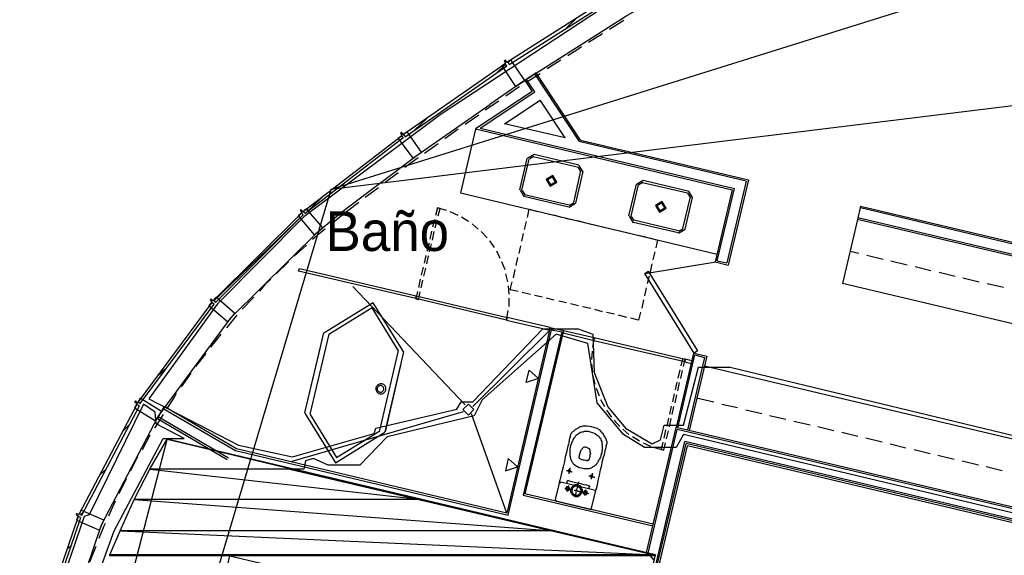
# Model space of a CAD drawing. Header units: feet. Extents: x -79 to 198, y -22 to 181.
# Tile 155 of 256: x 27 to 57, y 130 to 146. Entities that reach past the tile are written whole.
import ezdxf
from ezdxf.enums import TextEntityAlignment as Align

# ---------------------------------------------------------------- set-up
doc = ezdxf.new("R2010")
doc.units = ezdxf.units.FT
for name, color, linetype in [('A-AREA-COMUN', 252, 'CONTINUOUS'), ('A-AREA-UNIDAD', 30, 'CONTINUOUS'), ('A-LINEA', 7, 'CONTINUOUS'), ('A-LINEA-FINA', 9, 'CONTINUOUS'), ('A-MURO-CONCRETO', 8, 'CONTINUOUS'), ('A-NOMBRE-ESPACIO', 2, 'CONTINUOUS')]:
    doc.layers.add(name, color=color, linetype=linetype)

msp = doc.modelspace()

# ---------------------------------------------------------------- linework, layer by layer
at = {"layer": 'A-AREA-COMUN'}
msp.add_lwpolyline([(61.472, 130.4533), (47.392, 133.8133), (47.168, 133.4222), (46.208, 133.4222), (45.568, 133.8133), (44.768, 134.7733), (44.48, 136.5689), (43.52, 136.8533), (41.28, 134.8622), (41.04, 134.3822), (38.4, 133.7422), (37.568, 132.8889), (36.608, 132.8889), (36.16, 133.0844), (35.92, 133.0133), (35.872, 132.7644), (35.44, 132.7644), (46.32, 130.2044), (46.48, 130.0089)], dxfattribs=at)
at = {"layer": 'A-AREA-UNIDAD'}
for points in [[(45.28, 146.9689), (40, 143.5022), (35.872, 140.4089), (33.248, 137.7778), (31.168, 134.8978), (33.888, 133.4933), (35.52, 133.1378), (38, 133.8489), (38.048, 134.0089), (40.512, 134.5778), (40.64, 134.8089), (40.992, 134.8089), (43.12, 137.0133), (44.192, 137.0133), (44.64, 136.8533), (44.672, 135.6978), (45.088, 134.6489), (45.632, 134.0089), (46.432, 133.5289), (46.688, 133.6533), (46.8, 134.0978), (47.392, 134.0978), (47.84, 135.8578), (48.8, 135.8578), (61.632, 132.7644)], [(58.16, 109.6178), (42.8, 113.2089), (42.752, 114.3644), (43.392, 117.0844), (42.32, 117.1378), (28.288, 120.4444), (28.32, 124.0889), (29.2, 128.3733), (30.112, 130.8978), (31.6, 133.6889), (32.24, 133.6889), (31.392, 134.1333), (31.36, 134.4889), (31.008, 134.7378), (29.36, 131.3778), (29.2, 131.3244), (27.92, 127.5733), (27.28, 123.8578), (27.248, 119.8933), (27.792, 116.0533), (28.88, 112.5689), (29.84, 108.3733), (30.112, 105.2089)]]:
    msp.add_lwpolyline(points, dxfattribs=at)
at = {"layer": 'A-LINEA'}
for p, q in [((96.7676, 160.0506), (36.6895, 141.2395)), ((128.4377, 152.4797), (36.6895, 141.2395)), ((43.8267, 146.1378), (44.1333, 146.4311)), ((45.5733, 146.3644), (45.1467, 146.0978)), ((44.9333, 145.9644), (44.5067, 145.6978)), ((41.7333, 144.7911), (42, 145.0444)), ((42.0533, 145.0978), (42.1067, 145.1378)), ((43.6667, 145.1644), (43.2533, 144.8978)), ((43.04, 144.7511), (42.6133, 144.4844)), ((42.88, 144.2044), (42.6133, 144.5911)), ((42.8667, 144.7511), (44.2267, 142.6978)), ((44.2667, 142.7378), (42.92, 144.7778)), ((42.56, 144.5511), (41.5067, 143.8178)), ((41.2133, 143.0978), (42.88, 144.2044)), ((41.7867, 143.9244), (41.3733, 143.6444)), ((41.96, 143.2311), (43.04, 143.9511)), ((43.8, 142.8044), (43.04, 143.9511)), ((39.2133, 143.0311), (39.6133, 143.4044)), ((41.1733, 143.4978), (40.76, 143.2178)), ((41.2133, 143.0978), (48.9333, 141.2711)), ((43.8, 142.8044), (41.96, 143.2311)), ((40.5467, 143.0711), (40.1467, 142.7778)), ((41.08, 143.0711), (40.6267, 141.1378)), ((41.08, 143.0844), (48.8667, 141.2311)), ((39.9467, 142.6311), (39.5333, 142.3378)), ((49.2933, 141.4978), (44.2267, 142.6978)), ((44.2667, 142.7378), (49.36, 141.5378)), ((39.3333, 142.2044), (38.9333, 141.9111)), ((42.8584, 142.3066), (42.6578, 142.1828)), ((42.843, 142.2418), (42.7227, 142.1675)), ((42.8267, 142.2444), (44.2, 141.9244)), ((42.8533, 142.3111), (44.2133, 141.9911)), ((42.4267, 141.2311), (42.64, 142.1778)), ((42.48, 141.2178), (42.7067, 142.1644)), ((44.2773, 141.7881), (44.203, 141.9084)), ((44.3422, 141.7727), (44.2184, 141.9733)), ((38.7333, 141.7511), (38.3333, 141.4578)), ((44.2667, 141.8044), (44.0533, 140.8444)), ((44.3333, 141.7911), (44.1067, 140.8311)), ((38.1333, 141.2978), (37.7333, 141.0044)), ((45.7333, 140.4444), (45.96, 141.4044)), ((45.8, 140.4311), (46.0267, 141.3911)), ((46.165, 141.52), (45.9645, 141.3961)), ((46.1497, 141.4551), (46.0294, 141.3808)), ((46.1467, 141.4578), (47.5067, 141.1378)), ((46.16, 141.5244), (47.52, 141.2044)), ((49.2933, 141.4978), (48.7067, 139.0178)), ((49.36, 141.5378), (48.7467, 138.9511)), ((36.6881, 141.2357), (28.3665, 113.3809)), ((36.6881, 141.2357), (28.3665, 113.3809)), ((40.6267, 141.1378), (48.4133, 139.2844)), ((42.4311, 141.2228), (42.555, 141.0223)), ((42.496, 141.2075), (42.5703, 141.0871)), ((43.9067, 140.7111), (42.5467, 141.0311)), ((43.92, 140.7644), (42.56, 141.0844)), ((47.5867, 141.0178), (47.36, 140.0578)), ((47.6533, 141.0044), (47.4267, 140.0444)), ((47.5973, 141.0148), (47.523, 141.1351)), ((47.6622, 140.9994), (47.5384, 141.2)), ((48.8667, 141.2311), (48.3467, 139.0444)), ((48.4133, 139.0844), (48.9333, 141.2711)), ((37.5333, 140.8444), (37.2, 140.5911)), ((43.915, 140.7023), (44.1155, 140.8261)), ((43.9303, 140.7671), (44.0506, 140.8414)), ((52.76, 140.7378), (52.6667, 140.3378)), ((52.76, 140.7378), (63.6667, 138.1511)), ((36.32, 139.9911), (37.1467, 140.6578)), ((37.2, 140.5911), (36.7067, 140.2044)), ((39.92, 140.6844), (39.8667, 140.4578)), ((40.2, 140.6044), (39.92, 140.6844)), ((40.5467, 140.4578), (40.3067, 140.5644)), ((40.8667, 140.2711), (40.6533, 140.4044)), ((43.08, 140.5511), (43.32, 140.4978)), ((43.44, 140.4711), (43.68, 140.4044)), ((45.7378, 140.4361), (45.8616, 140.2356)), ((45.8027, 140.4208), (45.877, 140.3005)), ((63.6, 138.1111), (52.76, 140.6844)), ((39.84, 140.3378), (39.7733, 140.0978)), ((39.8533, 140.0844), (39.92, 140.3244)), ((41.16, 140.0444), (40.9733, 140.2044)), ((42.56, 140.0311), (42.6267, 140.2711)), ((43.8, 140.3778), (44.0533, 140.3244)), ((44.1733, 140.2978), (44.4133, 140.2311)), ((44.5333, 140.2044), (44.7733, 140.1511)), ((44.8933, 140.1244), (45.1467, 140.0578)), ((47.2267, 139.9244), (45.8667, 140.2444)), ((47.24, 139.9911), (45.88, 140.3111)), ((52.6667, 140.3378), (52.2133, 138.3911)), ((62.9333, 137.9111), (52.6667, 140.3378)), ((62.9333, 137.9111), (52.6667, 140.3378)), ((52.68, 140.3911), (63, 137.9511)), ((39.7467, 139.9778), (39.6933, 139.7378)), ((39.7733, 139.7111), (39.8267, 139.9644)), ((41.4267, 139.7778), (41.2533, 139.9644)), ((42.48, 139.6711), (42.5333, 139.9111)), ((45.2667, 140.0311), (45.5067, 139.9778)), ((45.6267, 139.9511), (45.8667, 139.8844)), ((46, 139.8578), (46.24, 139.8044)), ((47.235, 139.9156), (47.4355, 140.0394)), ((47.2503, 139.9805), (47.3706, 140.0548)), ((35.9467, 139.5511), (35.5733, 139.2178)), ((39.6667, 139.6178), (39.6, 139.3644)), ((39.68, 139.3511), (39.7467, 139.5911)), ((41.6533, 139.4844), (41.5067, 139.6844)), ((42.4, 139.2978), (42.4533, 139.5378)), ((39.5733, 139.2444), (39.52, 139.0044)), ((39.6, 138.9911), (39.6533, 139.2311)), ((41.8267, 139.1511), (41.72, 139.3778)), ((46.52, 139.3511), (46.4533, 139.1111)), ((52.7067, 139.2978), (52.44, 139.3644)), ((53.44, 139.1244), (52.9467, 139.2444)), ((35.4, 139.0444), (35.04, 138.6978)), ((41.9733, 138.8044), (41.88, 139.0444)), ((42.3067, 138.9378), (42.36, 139.1778)), ((48.3656, 139.035), (46.2249, 138.6887)), ((46.4267, 138.9911), (46.3733, 138.7378)), ((48.3467, 139.0444), (48.7467, 138.9511)), ((48.4133, 139.0844), (48.7067, 139.0178)), ((54.1733, 138.9511), (53.68, 139.0711)), ((39.4933, 138.8844), (39.4267, 138.6444)), ((39.5067, 138.6178), (39.5733, 138.8578)), ((42.0533, 138.4444), (42, 138.6844)), ((42.2267, 138.5644), (42.28, 138.8178)), ((46.3467, 138.6178), (46.28, 138.3778)), ((54.8933, 138.7778), (54.4133, 138.8978)), ((55.6267, 138.6044), (55.1467, 138.7244)), ((39.4, 138.5244), (39.3467, 138.2711)), ((39.4267, 138.2578), (39.48, 138.4978)), ((42.0933, 138.0711), (42.08, 138.3244)), ((62.48, 135.9644), (52.2133, 138.3911)), ((56.36, 138.4311), (55.8667, 138.5511)), ((57.0933, 138.2711), (56.6, 138.3778)), ((40.76, 134.7111), (37.36, 138.2978)), ((42.7467, 138.0578), (42.4933, 138.1244)), ((43.1067, 137.9778), (42.8667, 138.0311)), ((46.2533, 138.2578), (46.2, 138.0178)), ((33.04, 137.7644), (33.08, 137.8044)), ((34.3467, 137.9778), (34, 137.6178)), ((39.2267, 137.9778), (39.2267, 137.9778)), ((39.2267, 137.9778), (39.2267, 137.9778)), ((42.0933, 137.6978), (42.0933, 137.9511)), ((43.4667, 137.8844), (43.2267, 137.9511)), ((43.84, 137.8044), (43.6, 137.8578)), ((44.2, 137.7111), (43.96, 137.7778)), ((46.1733, 137.8978), (46.12, 137.6444)), ((33.84, 137.4311), (33.52, 137.0444)), ((42.0133, 137.2844), (42.0667, 137.5778)), ((44.5733, 137.6311), (44.32, 137.6844)), ((44.9333, 137.5378), (44.6933, 137.6044)), ((45.2933, 137.4578), (45.0533, 137.5111)), ((45.6667, 137.3644), (45.4133, 137.4311)), ((46.08, 137.5244), (46.0267, 137.2844)), ((41.9867, 137.3378), (41.9867, 137.3378)), ((42.0667, 137.3111), (42.0667, 137.3111)), ((42.0667, 137.3111), (42.0667, 137.3111)), ((46.0267, 137.2844), (45.7867, 137.3378)), ((36.4667, 136.8978), (35.8933, 134.4711)), ((36.6267, 136.8578), (36.0533, 134.4311)), ((43.3333, 136.9778), (41, 134.6578)), ((43.3467, 137.0578), (42.0267, 131.4311)), ((42.0667, 131.3644), (43.3867, 136.9911)), ((43.6933, 136.9244), (42.52, 131.9778)), ((43.7467, 136.9644), (42.5733, 132.0178)), ((43.3067, 137.0311), (43.3067, 137.0311)), ((43.3467, 137.0578), (43.7467, 136.9644)), ((43.3867, 136.9911), (43.6933, 136.9244)), ((44.68, 136.7511), (44.6267, 136.4578)), ((44.64, 136.7111), (44.64, 136.7111)), ((44.64, 136.7111), (44.64, 136.7111)), ((32.8933, 136.2711), (32.5867, 135.8711)), ((36.3733, 136.4978), (35.8933, 134.4711)), ((38.7333, 136.3644), (38.16, 133.9378)), ((44.6133, 136.3378), (44.6, 136.0844)), ((47.6933, 136.2844), (47.16, 134.0311)), ((47.2133, 134.0178), (47.7333, 136.2311)), ((47.7067, 136.2844), (48.0933, 136.1911)), ((47.7333, 136.2311), (48.0267, 136.1511)), ((44.6, 135.9511), (44.6267, 135.7111)), ((47.3867, 136.0578), (47.3867, 136.0578)), ((47.4667, 136.0444), (47.4667, 136.0444)), ((47.4667, 136.0444), (47.4667, 136.0444)), ((48.0267, 136.1511), (47.5067, 133.9511)), ((48.0933, 136.1911), (47.56, 133.9378)), ((31.3867, 135.5378), (31.7467, 135.8711)), ((32.44, 135.6711), (32.1467, 135.2578)), ((47.28, 135.7778), (47.2133, 135.5244)), ((47.3067, 135.5111), (47.36, 135.7511)), ((61.6933, 132.6444), (48.0267, 135.8844)), ((38.1376, 135.3347), (38.1149, 135.3206)), ((38.1624, 135.3446), (38.1376, 135.3347)), ((38.1886, 135.35), (38.1624, 135.3446)), ((38.2153, 135.3509), (38.1886, 135.35)), ((38.2418, 135.347), (38.2153, 135.3509)), ((38.2671, 135.3387), (38.2418, 135.347)), ((38.2907, 135.326), (38.2671, 135.3387)), ((38.3117, 135.3095), (38.2907, 135.326)), ((44.64, 135.5911), (44.6933, 135.3378)), ((47.1867, 135.4044), (47.1333, 135.1644)), ((47.2133, 135.1378), (47.2667, 135.3911)), ((38.0574, 135.2329), (38.0536, 135.2064)), ((38.0536, 135.2064), (38.0544, 135.1797)), ((38.0544, 135.1797), (38.0599, 135.1535)), ((38.0658, 135.2583), (38.0574, 135.2329)), ((38.0599, 135.1535), (38.0698, 135.1287)), ((38.0784, 135.2818), (38.0658, 135.2583)), ((38.0698, 135.1287), (38.0838, 135.106)), ((38.0949, 135.3028), (38.0784, 135.2818)), ((38.0838, 135.106), (38.1016, 135.0861)), ((38.096, 135.2207), (38.0935, 135.2034)), ((38.0935, 135.2034), (38.094, 135.186)), ((38.094, 135.186), (38.0976, 135.1689)), ((38.1149, 135.3206), (38.0949, 135.3028)), ((38.1014, 135.2372), (38.096, 135.2207)), ((38.0976, 135.1689), (38.104, 135.1527)), ((38.1097, 135.2526), (38.1014, 135.2372)), ((38.1016, 135.0861), (38.1226, 135.0695)), ((38.104, 135.1527), (38.1132, 135.1379)), ((38.1205, 135.2663), (38.1097, 135.2526)), ((38.1132, 135.1379), (38.1248, 135.1249)), ((38.1335, 135.2779), (38.1205, 135.2663)), ((38.1226, 135.0695), (38.1462, 135.0569)), ((38.1248, 135.1249), (38.1385, 135.1141)), ((38.1483, 135.2871), (38.1335, 135.2779)), ((38.1385, 135.1141), (38.1539, 135.1059)), ((38.1462, 135.0569), (38.1716, 135.0485)), ((38.1645, 135.2935), (38.1483, 135.2871)), ((38.1539, 135.1059), (38.1704, 135.1004)), ((38.1815, 135.2971), (38.1645, 135.2935)), ((38.1704, 135.1004), (38.1877, 135.0979)), ((38.1716, 135.0485), (38.198, 135.0447)), ((38.199, 135.2976), (38.1815, 135.2971)), ((38.1877, 135.0979), (38.2051, 135.0985)), ((38.198, 135.0447), (38.2247, 135.0455)), ((38.2162, 135.2951), (38.199, 135.2976)), ((38.2051, 135.0985), (38.2222, 135.102)), ((38.2328, 135.2897), (38.2162, 135.2951)), ((38.2222, 135.102), (38.2384, 135.1085)), ((38.2247, 135.0455), (38.2509, 135.051)), ((38.2481, 135.2814), (38.2328, 135.2897)), ((38.2384, 135.1085), (38.2532, 135.1177)), ((38.2618, 135.2706), (38.2481, 135.2814)), ((38.2509, 135.051), (38.2757, 135.0609)), ((38.2532, 135.1177), (38.2662, 135.1293)), ((38.2734, 135.2576), (38.2618, 135.2706)), ((38.2662, 135.1293), (38.277, 135.143)), ((38.2826, 135.2428), (38.2734, 135.2576)), ((38.2757, 135.0609), (38.2984, 135.0749)), ((38.277, 135.143), (38.2852, 135.1583)), ((38.2891, 135.2266), (38.2826, 135.2428)), ((38.2852, 135.1583), (38.2907, 135.1749)), ((38.2926, 135.2096), (38.2891, 135.2266)), ((38.2907, 135.1749), (38.2932, 135.1921)), ((38.2932, 135.1921), (38.2926, 135.2096)), ((38.2984, 135.0749), (38.3184, 135.0928)), ((38.3295, 135.2896), (38.3117, 135.3095)), ((38.3184, 135.0928), (38.3349, 135.1137)), ((38.3436, 135.2668), (38.3295, 135.2896)), ((38.3349, 135.1137), (38.3476, 135.1373)), ((38.3535, 135.242), (38.3436, 135.2668)), ((38.3476, 135.1373), (38.3559, 135.1627)), ((38.3589, 135.2158), (38.3535, 135.242)), ((38.3559, 135.1627), (38.3598, 135.1891)), ((38.3598, 135.1891), (38.3589, 135.2158)), ((44.7333, 135.2178), (44.8267, 134.9911)), ((47.1067, 135.0444), (47.0533, 134.8044)), ((44.8667, 134.8711), (44.9867, 134.6578)), ((47.1333, 134.7778), (47.1867, 135.0178)), ((48.3067, 134.7911), (47.7867, 134.9111)), ((49.0267, 134.6178), (48.5467, 134.7244)), ((31.4267, 134.2978), (31.6267, 134.6578)), ((31.6, 134.6044), (33.8, 133.3244)), ((33.8267, 133.3778), (31.6267, 134.6578)), ((40.7067, 134.4978), (35.5067, 132.9911)), ((42.0267, 131.4311), (40.96, 134.4444)), ((45.0533, 134.5511), (45.2, 134.3378)), ((47.0133, 134.6711), (46.96, 134.4311)), ((47.04, 134.4178), (47.0933, 134.6578)), ((49.76, 134.4444), (49.28, 134.5511)), ((31.6, 134.4178), (31.3333, 134.0044)), ((31.4267, 134.2978), (33.5467, 133.0578)), ((33.5867, 133.0978), (31.4533, 134.3511)), ((45.28, 134.2444), (45.4533, 134.0578)), ((46.9333, 134.3111), (46.88, 134.0711)), ((46.96, 134.0444), (47.0133, 134.2978)), ((50.4933, 134.2711), (50, 134.3778)), ((51.2267, 134.0978), (50.7333, 134.2044)), ((30.3733, 133.9111), (30.56, 134.0978)), ((45.5467, 133.9778), (45.7333, 133.8178)), ((46.2667, 130.2311), (47.16, 134.0311)), ((46.32, 130.2178), (47.2, 133.9644)), ((46.84, 133.9511), (46.7867, 133.6978)), ((46.8667, 133.6844), (46.9333, 133.9244)), ((76.56, 127.0711), (47.16, 134.0311)), ((76.6, 127.0178), (47.2, 133.9644)), ((51.9467, 133.9244), (51.4667, 134.0444)), ((52.68, 133.7511), (52.1867, 133.8711)), ((31.7159, 133.6567), (28.3582, 120.754)), ((31.2, 133.7911), (30.96, 133.3511)), ((45.84, 133.7511), (46.0533, 133.6178)), ((46.08, 127.8844), (47.4267, 133.6044)), ((46.12, 127.8711), (47.4667, 133.5378)), ((46.16, 133.5644), (46.3867, 133.4578)), ((46.7867, 133.3378), (46.84, 133.5644)), ((76.8267, 126.6444), (47.4267, 133.6044)), ((76.8667, 126.5911), (47.4667, 133.5378)), ((53.4133, 133.5778), (52.92, 133.6978)), ((33.8, 133.3244), (42.0667, 131.3644)), ((42.0267, 131.4311), (33.8267, 133.3778)), ((46.2133, 127.9911), (47.5067, 133.4711)), ((46.5067, 133.4178), (46.7867, 133.3378)), ((76.8933, 126.5244), (47.5067, 133.4711)), ((54.1333, 133.4044), (53.6533, 133.5244)), ((54.8667, 133.2311), (54.3867, 133.3511)), ((55.6, 133.0578), (55.1067, 133.1778)), ((56.3333, 132.8844), (55.84, 133.0044)), ((29.6933, 132.6044), (29.88, 132.7778)), ((57.0533, 132.7111), (56.5733, 132.8311)), ((43.6133, 132.3378), (43.4933, 131.8444)), ((43.6707, 132.3632), (43.6146, 132.3285)), ((44.68, 132.1244), (43.6667, 132.3644)), ((44.6, 131.5778), (44.72, 132.0711)), ((44.7321, 132.067), (44.6974, 132.1232)), ((30.1467, 131.7911), (29.9467, 131.3378)), ((42.52, 131.9778), (46.4533, 131.0444)), ((46.4667, 131.0978), (42.5733, 132.0178)), ((43.4946, 131.8352), (43.5293, 131.779)), ((43.5333, 131.7911), (44.5467, 131.5511)), ((29.0933, 131.3778), (29.1867, 131.4711)), ((44.5559, 131.539), (44.6121, 131.5737)), ((29.0267, 131.3111), (29.0267, 131.3244)), ((28.6933, 130.3378), (28.8267, 130.4711))]:
    msp.add_line(p, q, dxfattribs=at)
for points in [[(42.56, 144.5511), (45.64, 146.4978), (48.9333, 148.4044), (50.6133, 149.2844)], [(42.0933, 145.0311), (45.2667, 147.0444), (45.2133, 147.1244), (42.0533, 145.1111), (42.0933, 145.0311)], [(44.2933, 145.5644), (44.1467, 145.4711), (43.88, 145.2978)], [(38.9467, 142.8444), (42.0267, 144.9911), (41.9733, 145.0578), (38.8933, 142.9111), (38.9467, 142.8444)], [(42.1467, 145.1778), (42.0267, 145.0978), (41.9867, 145.1644), (41.9467, 145.1378), (42, 145.0711), (41.88, 144.9911), (42.2933, 144.3644), (42.5733, 144.5511), (42.1467, 145.1778)], [(42.92, 144.7778), (42.5733, 144.5511), (42.8, 144.2178), (41.08, 143.0844)], [(42.4133, 144.3511), (42.36, 144.3244), (42, 144.0711)], [(37.1467, 140.6578), (39.3067, 142.2844), (41.5067, 143.8178)], [(35.9067, 140.5111), (35.8533, 140.5778), (38.8267, 142.8711), (38.88, 142.8044), (35.9067, 140.5111), (36.4133, 141.0044)], [(39, 142.9911), (38.88, 142.9111), (38.8267, 142.9778), (38.8, 142.9511), (38.8533, 142.8844), (38.7333, 142.7911), (39.1733, 142.1911), (39.44, 142.3778), (39, 142.9911)], [(43.5422, 141.4661), (43.4184, 141.6666), (43.2178, 141.5428), (43.3416, 141.3423), (43.5422, 141.4661)], [(43.5033, 141.4753), (43.4092, 141.6277), (43.2567, 141.5336), (43.3508, 141.3812), (43.5033, 141.4753)], [(46.8622, 140.6794), (46.7384, 140.88), (46.5378, 140.7561), (46.6616, 140.5556), (46.8622, 140.6794)], [(46.8233, 140.6886), (46.7292, 140.841), (46.5767, 140.7469), (46.6708, 140.5945), (46.8233, 140.6886)], [(35.8533, 140.4711), (35.8, 140.5244), (33.1333, 137.8844), (33.1867, 137.8178)], [(33.1333, 137.8711), (35.8533, 140.4711), (33.1867, 137.8178)], [(35.9467, 140.6578), (35.84, 140.5644), (35.7867, 140.6311), (35.76, 140.6044), (35.8133, 140.5378), (35.6933, 140.4444), (36.1867, 139.8711), (36.44, 140.0844), (35.9467, 140.6578)], [(39.9467, 140.4444), (40, 140.6711), (39.92, 140.6844)], [(42.6533, 140.3911), (42.7067, 140.6444), (42.96, 140.5778)], [(28.5333, 127.5511), (29.7333, 131.0711), (31.4533, 134.3644), (33.6667, 137.3644), (36.32, 139.9911)], [(36.52, 140.0444), (36.3333, 139.8978), (36.1333, 139.7244)], [(46.36, 139.7778), (46.6, 139.7111), (46.5467, 139.4711)], [(35.7333, 138.8444), (39.28, 138.0178), (39.2667, 137.9378), (35.7067, 138.7644), (35.7333, 138.8444)], [(35.76, 138.7911), (35.76, 138.7911), (35.76, 138.7911)], [(47.7067, 136.2844), (46.2133, 138.6978), (46.32, 138.7644), (47.8133, 136.3511), (47.7067, 136.2844)], [(34.8667, 138.5244), (34.7067, 138.3778), (34.52, 138.1644)], [(42.3733, 138.1511), (42.1333, 138.2044), (42.1867, 138.4444)], [(39.32, 138.1511), (39.2667, 137.9244), (39.3467, 137.9111), (39.4, 138.1378)], [(42.0133, 137.2844), (39.2667, 137.9378), (39.28, 138.0178), (42.04, 137.3644), (42.0133, 137.2844)], [(30.9067, 134.7511), (33.1467, 137.7644), (33.08, 137.8178), (30.84, 134.8044), (30.9067, 134.7511)], [(33.2133, 137.9778), (33.1067, 137.8711), (33.0533, 137.9244), (33.0267, 137.8844), (33.08, 137.8311), (32.9867, 137.7244), (33.56, 137.2311), (33.7733, 137.4844), (33.2133, 137.9778)], [(38.8999, 136.3109), (37.9736, 137.811), (36.4735, 136.8847)], [(39.32, 137.9644), (39.32, 137.9644), (39.32, 137.9644)], [(38.7442, 136.3477), (37.9367, 137.6553), (36.6292, 136.8479)], [(43.3467, 137.0578), (42.04, 137.3644), (42.0133, 137.2844), (43.3333, 136.9778), (43.3467, 137.0578)], [(33.3467, 136.8578), (33.24, 136.7111), (33.04, 136.4578)], [(43.7467, 136.9644), (44.68, 136.7511), (44.6667, 136.6578), (43.7333, 136.8844), (43.7467, 136.9644)], [(43.7867, 136.9111), (43.7867, 136.9111), (43.7867, 136.9111)], [(47.4267, 136.0178), (44.6667, 136.6578), (44.68, 136.7511), (47.44, 136.0978), (47.4267, 136.0178)], [(44.72, 136.6978), (44.72, 136.6978), (44.72, 136.6978)], [(38.8, 135.9111), (38.3333, 133.8978), (38.9067, 136.3244)], [(47.3867, 135.8711), (47.44, 136.0978), (47.36, 136.1111), (47.3067, 135.8978)], [(47.64, 136.0444), (47.44, 136.0978), (47.4267, 136.0178), (47.6267, 135.9644), (47.64, 136.0444)], [(32, 135.0578), (31.92, 134.9244), (31.7333, 134.6311)], [(29.1333, 131.3644), (30.88, 134.6844), (30.8, 134.7244), (29.0533, 131.4044), (29.1333, 131.3644)], [(30.9067, 134.9111), (30.8267, 134.7778), (30.76, 134.8311), (30.7333, 134.7911), (30.8133, 134.7511), (30.7333, 134.6178), (31.3733, 134.2311), (31.5467, 134.5111), (30.9067, 134.9111)], [(41.0267, 134.5711), (40.86, 134.7378), (40.6933, 134.5711), (40.86, 134.4044), (41.0267, 134.5711)], [(35.9001, 134.458), (36.8264, 132.9579), (38.3265, 133.8842)], [(36.0558, 134.4212), (36.8633, 133.1136), (38.1708, 133.921)], [(44.72, 132.0711), (44.72, 132.0978), (44.7467, 132.1778), (44.7733, 132.2844), (44.8, 132.4178), (44.84, 132.5778), (44.8667, 132.7378), (44.9067, 132.8844), (44.9333, 133.0178), (44.96, 133.1244), (44.9867, 133.2044), (45, 133.2578), (45.0133, 133.2978), (45.0133, 133.3244), (45.0133, 133.3511), (45.0267, 133.3644), (45.0267, 133.3778), (45.0267, 133.3911), (45.0267, 133.4044), (45.04, 133.4178), (45.04, 133.4311), (45.04, 133.4444), (45.04, 133.4711), (45.0533, 133.4844), (45.0533, 133.4978), (45.0533, 133.5111), (45.0533, 133.5244), (45.0667, 133.5378), (45.0667, 133.5511), (45.0667, 133.5644), (45.0667, 133.5911), (45.0667, 133.6044), (45.0533, 133.6178), (45.0533, 133.6311), (45.0533, 133.6444), (45.04, 133.6711), (45.04, 133.6844), (45.0267, 133.6978), (45.0133, 133.7111), (45.0133, 133.7378), (45, 133.7511), (44.9867, 133.7644), (44.9733, 133.7911), (44.96, 133.8044), (44.96, 133.8178), (44.9467, 133.8444), (44.92, 133.8578), (44.9067, 133.8844), (44.8933, 133.8978), (44.8667, 133.9244), (44.8533, 133.9511), (44.8133, 133.9644), (44.7733, 133.9911), (44.7333, 134.0044), (44.6667, 134.0311), (44.6, 134.0444), (44.5333, 134.0578), (44.4667, 134.0711), (44.4133, 134.0711), (44.3733, 134.0711), (44.3333, 134.0711), (44.3067, 134.0578), (44.28, 134.0444), (44.2533, 134.0444), (44.2267, 134.0311), (44.2, 134.0178), (44.1867, 134.0044), (44.16, 133.9911), (44.1467, 133.9778), (44.1333, 133.9778), (44.1067, 133.9644), (44.0933, 133.9511), (44.08, 133.9378), (44.0667, 133.9244), (44.0533, 133.9111), (44.04, 133.8978), (44.0267, 133.8978), (44.0133, 133.8844), (44, 133.8711), (43.9867, 133.8578), (43.9733, 133.8444), (43.9733, 133.8311), (43.96, 133.8178), (43.96, 133.8044), (43.96, 133.7911), (43.9467, 133.7778), (43.9467, 133.7511), (43.9467, 133.7378), (43.9467, 133.7244), (43.9333, 133.7111), (43.9333, 133.6978), (43.9333, 133.6844), (43.9333, 133.6711), (43.92, 133.6578), (43.92, 133.6444), (43.92, 133.6311), (43.92, 133.6178), (43.92, 133.6044), (43.9067, 133.5911), (43.9067, 133.5644), (43.8933, 133.5244), (43.88, 133.4578), (43.8533, 133.3778), (43.84, 133.2711), (43.8, 133.1378), (43.7733, 132.9911), (43.7333, 132.8311), (43.6933, 132.6844), (43.6667, 132.5511), (43.64, 132.4311), (43.6133, 132.3644), (43.6133, 132.3378)], [(44.3067, 132.7911), (44.2267, 132.8044), (44.1733, 132.8311), (44.1333, 132.8578), (44.0933, 132.8844), (44.0533, 132.9111), (44.0267, 132.9511), (44.0133, 132.9778), (44, 133.0044), (43.9867, 133.0311), (43.9733, 133.0578), (43.9733, 133.0844), (43.96, 133.1111), (43.96, 133.1244), (43.96, 133.1511), (43.9467, 133.1644), (43.9467, 133.1911), (43.9467, 133.2044), (43.9467, 133.2311), (43.9467, 133.2578), (43.9467, 133.2711), (43.9467, 133.2978), (43.9467, 133.3111), (43.9467, 133.3378), (43.9467, 133.3644), (43.9467, 133.3911), (43.96, 133.4178), (43.96, 133.4444), (43.9733, 133.4711), (43.9733, 133.4978), (43.9867, 133.5244), (44, 133.5511), (44.0133, 133.5778), (44.0133, 133.6044), (44.0267, 133.6178), (44.04, 133.6444), (44.04, 133.6578), (44.0533, 133.6711), (44.0667, 133.6978), (44.08, 133.7111), (44.08, 133.7244), (44.0933, 133.7378), (44.1067, 133.7511), (44.12, 133.7778), (44.1333, 133.7911), (44.1467, 133.8044), (44.16, 133.8178), (44.1867, 133.8311), (44.2, 133.8444), (44.2267, 133.8578), (44.2667, 133.8844), (44.3067, 133.8978), (44.3467, 133.8978), (44.3867, 133.9111), (44.44, 133.9111), (44.4933, 133.9111), (44.56, 133.8978), (44.6267, 133.8711), (44.68, 133.8578), (44.72, 133.8311), (44.76, 133.8044), (44.8, 133.7778), (44.8267, 133.7511), (44.84, 133.7244), (44.8667, 133.6978), (44.88, 133.6711), (44.88, 133.6444), (44.8933, 133.6311), (44.9067, 133.6044), (44.9067, 133.5911), (44.9067, 133.5644), (44.9067, 133.5511), (44.9067, 133.5244), (44.92, 133.5111), (44.92, 133.4978), (44.92, 133.4711), (44.92, 133.4578), (44.92, 133.4311), (44.92, 133.4044), (44.92, 133.3911), (44.92, 133.3644), (44.92, 133.3378), (44.9067, 133.3111), (44.9067, 133.2844), (44.9067, 133.2578), (44.8933, 133.2311), (44.8933, 133.2044), (44.88, 133.1778), (44.88, 133.1511), (44.8667, 133.1244), (44.8533, 133.0978), (44.8533, 133.0844), (44.84, 133.0578), (44.8267, 133.0444), (44.8133, 133.0311), (44.8, 133.0044), (44.8, 132.9911), (44.7867, 132.9778), (44.7733, 132.9511), (44.76, 132.9378), (44.7467, 132.9244), (44.7333, 132.8978), (44.72, 132.8844), (44.6933, 132.8711), (44.6667, 132.8444), (44.64, 132.8311), (44.6133, 132.8178), (44.5733, 132.7911), (44.5333, 132.7778), (44.4933, 132.7778), (44.4267, 132.7778), (44.3733, 132.7778), (44.3067, 132.7911)], [(43.4667, 117.1911), (43.9333, 119.1378), (31.7067, 122.0311), (33.6267, 130.1378), (45.8533, 127.2444), (46.5333, 130.1644), (31.72, 133.6711)], [(46.76, 133.5778), (46.7067, 133.3644), (46.7867, 133.3378)], [(44.4667, 133.0178), (44.48, 133.0311), (44.4933, 133.0311), (44.5067, 133.0311), (44.5067, 133.0444), (44.52, 133.0444), (44.52, 133.0578), (44.5333, 133.0578), (44.5333, 133.0711), (44.5333, 133.0844), (44.5333, 133.0978), (44.5467, 133.0978), (44.5467, 133.1111), (44.5467, 133.1244), (44.5467, 133.1378), (44.56, 133.1511), (44.56, 133.1644), (44.56, 133.1911), (44.56, 133.2044), (44.56, 133.2178), (44.5733, 133.2311), (44.5733, 133.2444), (44.56, 133.2578), (44.56, 133.2711), (44.56, 133.2844), (44.56, 133.2978), (44.56, 133.3111), (44.56, 133.3244), (44.56, 133.3378), (44.5467, 133.3511), (44.5467, 133.3644), (44.5333, 133.3778), (44.5067, 133.3911), (44.48, 133.4044), (44.4533, 133.4178), (44.4133, 133.4311), (44.3867, 133.4311), (44.36, 133.4178), (44.3467, 133.4178), (44.3333, 133.4044), (44.32, 133.3911), (44.3067, 133.3778), (44.3067, 133.3644), (44.2933, 133.3511), (44.28, 133.3378), (44.28, 133.3244), (44.2667, 133.3244), (44.2667, 133.3111), (44.2533, 133.2978), (44.2533, 133.2844), (44.2533, 133.2711), (44.24, 133.2578), (44.24, 133.2444), (44.24, 133.2311), (44.24, 133.2178), (44.2267, 133.2044), (44.2267, 133.1911), (44.2267, 133.1778), (44.2267, 133.1644), (44.2267, 133.1511), (44.2133, 133.1511), (44.2133, 133.1378), (44.2133, 133.1244), (44.2133, 133.1111), (44.2267, 133.1111), (44.2267, 133.0978), (44.24, 133.0844), (44.2533, 133.0711), (44.2667, 133.0711), (44.28, 133.0578), (44.3067, 133.0578), (44.3467, 133.0444), (44.3733, 133.0444), (44.4133, 133.0311), (44.44, 133.0311), (44.4533, 133.0178), (44.4667, 133.0178)], [(30.8267, 133.1378), (30.7733, 133.0311), (30.6, 132.6978)], [(43.84, 132.7244), (43.8533, 132.7244), (43.88, 132.7111), (43.9067, 132.7111), (43.9467, 132.6978), (43.9733, 132.6978), (44, 132.6844), (44.0133, 132.6844)], [(43.9333, 132.7378), (43.92, 132.7378), (43.9067, 132.7378), (43.8933, 132.7378), (43.8933, 132.7244), (43.8933, 132.7111), (43.88, 132.7111), (43.8933, 132.6978), (43.8933, 132.6844), (43.9067, 132.6844), (43.9067, 132.6711), (43.92, 132.6711), (43.9333, 132.6711), (43.9467, 132.6844), (43.96, 132.6978), (43.96, 132.7111), (43.96, 132.7244), (43.9467, 132.7244), (43.9467, 132.7378), (43.9333, 132.7378)], [(43.9467, 132.8044), (43.9467, 132.7911), (43.9333, 132.7778), (43.9333, 132.7511), (43.92, 132.7244), (43.92, 132.6978), (43.9067, 132.6711), (43.9067, 132.6444), (43.9067, 132.6311), (43.9067, 132.6178)], [(44.6267, 132.6444), (44.6267, 132.6311), (44.6133, 132.6178), (44.6133, 132.5911), (44.6, 132.5644), (44.6, 132.5378), (44.5867, 132.5111), (44.5867, 132.4844), (44.5867, 132.4711), (44.5867, 132.4578)], [(30.48, 132.4711), (30.2667, 132.0311), (30.2533, 132.0178)], [(43.84, 132.3244), (43.84, 132.3378), (43.8533, 132.3511), (43.8533, 132.3644), (43.8533, 132.3778), (43.8533, 132.3911), (43.8533, 132.4044), (43.8667, 132.4044), (43.88, 132.4178), (43.8933, 132.4178), (43.92, 132.4044), (43.9867, 132.3911), (44.0667, 132.3644), (44.16, 132.3511), (44.2667, 132.3244), (44.36, 132.2978), (44.44, 132.2844), (44.4933, 132.2711), (44.5067, 132.2711), (44.52, 132.2711), (44.52, 132.2578), (44.5333, 132.2578), (44.5333, 132.2444), (44.5333, 132.2311), (44.52, 132.2178), (44.52, 132.2044), (44.52, 132.1911), (44.52, 132.1778), (44.5067, 132.1644)], [(44.2, 132.3778), (44.2, 132.3644), (44.1867, 132.3244), (44.1733, 132.2711), (44.16, 132.1911), (44.1333, 132.1244), (44.12, 132.0444), (44.1067, 131.9911), (44.0933, 131.9511), (44.0933, 131.9244)], [(44.52, 132.5644), (44.5333, 132.5644), (44.56, 132.5511), (44.5867, 132.5511), (44.6267, 132.5378), (44.6533, 132.5378), (44.6667, 132.5244), (44.6933, 132.5244)], [(44.6133, 132.5778), (44.6, 132.5778), (44.5867, 132.5778), (44.5733, 132.5778), (44.5733, 132.5644), (44.5733, 132.5511), (44.56, 132.5511), (44.56, 132.5378), (44.5733, 132.5378), (44.5733, 132.5244), (44.5867, 132.5111), (44.6, 132.5111), (44.6133, 132.5111), (44.6267, 132.5244), (44.64, 132.5378), (44.64, 132.5511), (44.6267, 132.5644), (44.6267, 132.5778), (44.6133, 132.5778)], [(43.7867, 132.1911), (43.8, 132.1911), (43.8133, 132.1911), (43.84, 132.1778), (43.88, 132.1644), (43.92, 132.1644), (43.9467, 132.1511), (43.9867, 132.1511), (44, 132.1378), (44.0133, 132.1378)], [(43.8933, 132.2311), (43.88, 132.2311), (43.8667, 132.2311), (43.8533, 132.2311), (43.84, 132.2311), (43.84, 132.2178), (43.8267, 132.2178), (43.8267, 132.2044), (43.8133, 132.1911), (43.8133, 132.1778), (43.8133, 132.1644), (43.8133, 132.1511), (43.8267, 132.1378), (43.8267, 132.1244), (43.84, 132.1244), (43.8533, 132.1244), (43.8533, 132.1111), (43.8667, 132.1111), (43.88, 132.1111), (43.8933, 132.1111), (43.9067, 132.1244), (43.92, 132.1378), (43.9333, 132.1511), (43.9333, 132.1644), (43.9333, 132.1778), (43.9333, 132.1911), (43.92, 132.2044), (43.92, 132.2178), (43.9067, 132.2178), (43.8933, 132.2311)], [(43.88, 132.2044), (43.8667, 132.2044), (43.8533, 132.2044), (43.8533, 132.1911), (43.84, 132.1911), (43.84, 132.1778), (43.84, 132.1644), (43.8533, 132.1511), (43.8667, 132.1511), (43.8667, 132.1378), (43.88, 132.1378), (43.8933, 132.1511), (43.9067, 132.1644), (43.9067, 132.1778), (43.9067, 132.1911), (43.8933, 132.1911), (43.8933, 132.2044), (43.88, 132.2044)], [(43.8933, 132.2711), (43.8933, 132.2578), (43.8933, 132.2444), (43.88, 132.2178), (43.88, 132.1911), (43.8667, 132.1644), (43.8667, 132.1378), (43.8533, 132.1111), (43.8533, 132.0978), (43.8533, 132.0844)], [(44.1733, 132.2844), (44.1467, 132.2844), (44.12, 132.2844), (44.0933, 132.2844), (44.0533, 132.2711), (44.04, 132.2578), (44.0133, 132.2311), (43.9867, 132.2044), (43.9733, 132.1778), (43.9733, 132.1511), (43.96, 132.1244), (43.96, 132.0844), (43.9733, 132.0578), (43.9867, 132.0311), (44, 132.0044), (44.0133, 131.9911), (44.04, 131.9644), (44.0667, 131.9511), (44.0933, 131.9378), (44.1333, 131.9378), (44.16, 131.9378), (44.1867, 131.9378), (44.2133, 131.9511), (44.24, 131.9644), (44.2667, 131.9911), (44.28, 132.0178), (44.2933, 132.0444), (44.3067, 132.0711), (44.32, 132.0978), (44.32, 132.1378), (44.3067, 132.1644), (44.2933, 132.1911), (44.28, 132.2178), (44.2667, 132.2444), (44.24, 132.2578), (44.2133, 132.2711), (44.1733, 132.2844)], [(44.1733, 132.2444), (44.1467, 132.2444), (44.12, 132.2444), (44.0933, 132.2444), (44.08, 132.2311), (44.0533, 132.2178), (44.04, 132.2044), (44.0267, 132.1911), (44.0133, 132.1644), (44.0133, 132.1378), (44, 132.1111), (44, 132.0978), (44.0133, 132.0711), (44.0133, 132.0444), (44.0267, 132.0311), (44.04, 132.0178), (44.0667, 131.9911), (44.08, 131.9911), (44.1067, 131.9778), (44.1333, 131.9778), (44.16, 131.9778), (44.1733, 131.9778), (44.2, 131.9911), (44.2267, 132.0044), (44.24, 132.0178), (44.2533, 132.0311), (44.2667, 132.0578), (44.2667, 132.0844), (44.28, 132.0978), (44.28, 132.1244), (44.2667, 132.1511), (44.2667, 132.1778), (44.2533, 132.1911), (44.2267, 132.2044), (44.2133, 132.2178), (44.2, 132.2311), (44.1733, 132.2444)], [(44.0667, 132.1244), (44.08, 132.1244), (44.1067, 132.1244), (44.1333, 132.1111), (44.16, 132.1111), (44.1867, 132.0978), (44.2133, 132.0978), (44.2267, 132.0844), (44.24, 132.0844)], [(44.28, 132.0711), (44.2933, 132.0711), (44.3067, 132.0711), (44.3333, 132.0578), (44.3733, 132.0578), (44.4133, 132.0444), (44.44, 132.0311), (44.48, 132.0311), (44.4933, 132.0311), (44.5067, 132.0178)], [(44.4267, 132.1111), (44.4133, 132.1111), (44.4, 132.1111), (44.3867, 132.0978), (44.3733, 132.0978), (44.36, 132.0844), (44.36, 132.0711), (44.3467, 132.0578), (44.3467, 132.0444), (44.3467, 132.0311), (44.36, 132.0178), (44.36, 132.0044), (44.3733, 132.0044), (44.3733, 131.9911), (44.3867, 131.9911), (44.4, 131.9911), (44.4133, 131.9911), (44.4267, 131.9911), (44.44, 131.9911), (44.44, 132.0044), (44.4533, 132.0044), (44.4533, 132.0178), (44.4667, 132.0178), (44.4667, 132.0311), (44.4667, 132.0444), (44.4667, 132.0578), (44.4667, 132.0711), (44.4533, 132.0844), (44.44, 132.0978), (44.4267, 132.0978), (44.4267, 132.1111)], [(44.4133, 132.0844), (44.4, 132.0844), (44.4, 132.0711), (44.3867, 132.0711), (44.3867, 132.0578), (44.3733, 132.0578), (44.3733, 132.0444), (44.3867, 132.0311), (44.3867, 132.0178), (44.4, 132.0178), (44.4133, 132.0178), (44.4267, 132.0178), (44.4267, 132.0311), (44.44, 132.0311), (44.44, 132.0444), (44.44, 132.0578), (44.44, 132.0711), (44.4267, 132.0711), (44.4133, 132.0844)], [(44.4267, 132.1378), (44.4267, 132.1111), (44.4133, 132.0978), (44.4133, 132.0711), (44.4, 132.0311), (44.4, 132.0044), (44.3867, 131.9778), (44.3867, 131.9644)], [(29.1067, 131.5244), (29.0533, 131.3778), (28.9733, 131.4178), (28.96, 131.3778), (29.0267, 131.3511), (28.9733, 131.2178), (29.6667, 130.9111), (29.8, 131.2178), (29.1067, 131.5244)], [(27.84, 127.5911), (29.1067, 131.2978), (29.0267, 131.3244), (27.76, 127.6178), (27.84, 127.5911)], [(29.84, 131.1111), (29.8, 131.0311), (29.6533, 130.6578)], [(29.56, 130.4178), (29.3867, 129.9911), (29.3733, 129.9511)]]:
    msp.add_lwpolyline(points, dxfattribs=at)
at = {"layer": 'A-LINEA-FINA'}
for points in [[(42.6133, 135.3911), (42.7067, 135.7644), (42.9867, 135.5111), (42.6133, 135.3911), (42.6133, 135.3911)], [(42.0667, 133.0844), (41.9867, 132.7111), (42.3467, 132.8311), (42.0667, 133.0844), (42.0667, 133.0844)]]:
    msp.add_lwpolyline(points, dxfattribs=at)
at = {"layer": 'A-MURO-CONCRETO'}
for points in [[(31.72, 133.6711), (35.5333, 132.7644), (31.2, 132.7644), (31.72, 133.6711), (31.72, 133.6711)], [(31.2, 132.7644), (39.44, 131.8444), (30.72, 131.8444), (31.2, 132.7644), (31.2, 132.7644)], [(35.5333, 132.7644), (31.2, 132.7644), (39.44, 131.8444), (35.5333, 132.7644)], [(30.72, 131.8444), (43.44, 130.8978), (30.2933, 130.8978), (30.72, 131.8444), (30.72, 131.8444)], [(39.44, 131.8444), (30.72, 131.8444), (43.44, 130.8978), (39.44, 131.8444)], [(30.2933, 130.8978), (46.5333, 130.1644), (29.9867, 130.1644), (30.2933, 130.8978), (30.2933, 130.8978)], [(43.44, 130.8978), (30.2933, 130.8978), (46.5333, 130.1644), (43.44, 130.8978)], [(46.5333, 130.1644), (29.9867, 130.1644), (46.5333, 130.1378), (46.5333, 130.1644)], [(29.9867, 130.1644), (46.5333, 130.1378), (29.9867, 130.1378), (29.9867, 130.1644), (29.9867, 130.1644)]]:
    msp.add_lwpolyline(points, dxfattribs=at)

# ---------------------------------------------------------------- texts
at = {"layer": 'A-NOMBRE-ESPACIO'}
msp.add_text('Baño', height=1.2, dxfattribs=at).set_placement((38.4, 139.3778), align=Align.CENTER)

doc.saveas('drawing.dxf')
